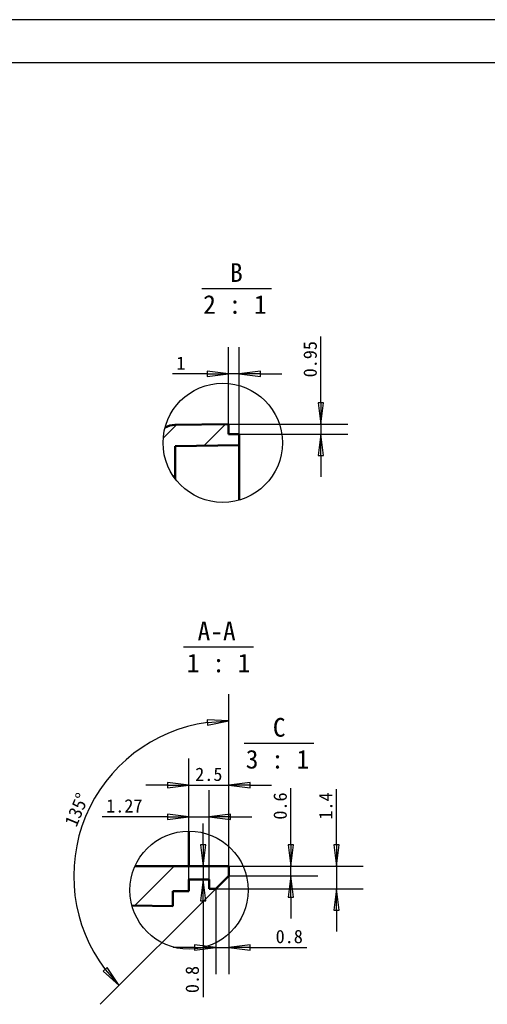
# Model space of a CAD drawing. Header units: millimetres. Extents: x 769 to 1254, y 326 to 1158.
# Tile 4 of 16: x 1038 to 1125, y 482 to 666. Entities that reach past the tile are written whole.
import ezdxf

# ---------------------------------------------------------------- set-up
doc = ezdxf.new("R2010")
doc.units = ezdxf.units.MM
doc.layers.add('1轮廓实线层', color=7, linetype='Continuous')
doc.layers.add('2细线层', color=4, linetype='Continuous')
doc.layers.add('剖面线 (ISO)', color=3, linetype='Continuous', lineweight=18, true_color=0x00ff00)
for name, color, linetype, lineweight in [('可见 (ISO)', 7, 'Continuous', 50), ('尺寸 (ISO)', 7, 'Continuous', 25), ('局部视图边界 (ISO)', 7, 'Continuous', 25), ('符号 (ISO)', 7, 'Continuous', 25)]:
    doc.layers.add(name, color=color, linetype=linetype, lineweight=lineweight)
doc.styles.add('标签文本 (ISO)', font='txt')
doc.styles.add('注释文本 (ISO)', font='txt')
doc.dimstyles.new('默认 (GB)', dxfattribs={"dimtxt": 2.5, "dimasz": 4, "dimexe": 5, "dimexo": 0, "dimgap": 0.75, "dimtad": 1, "dimtoh": 1, "dimrnd": 1e-08, "dimdsep": 46, "dimtxsty": '注释文本 (ISO)', "dimblk": 'Filled-1', "dimcen": 0.09, "dimdle": 10, "dimclrd": 256, "dimclre": 256, "dimclrt": 256, "dimaunit": 1, "dimadec": 3, "dimazin": 2, "dimtfac": 1, "dimtmove": 0, "dimatfit": 3, "dimldrblk": 'Filled-1', "dimfxl": 1, "dimtolj": 1, "dimlwd": -1, "dimlwe": -1, "dimarcsym": 0})

# ---------------------------------------------------------------- blocks, each defined once
blk = doc.blocks.new('二维转换符号1')
at = {"layer": '局部视图边界 (ISO)'}
blk.add_circle((264.71, 171.89), 11.18, dxfattribs=at)
blk = doc.blocks.new('Filled-1')
at = {"color": 0}
for p, q in [((0, 0), (-1, 0.125)), ((-1, 0.125), (-1, -0.125)), ((-1, 0), (0, 0)), ((-1, -0.125), (0, 0))]:
    blk.add_line(p, q, dxfattribs=at)
at = {"color": 0, "flags": 128}
blk.add_lwpolyline([(-1, -0.125), (0, 0), (-1, 0.125), (-1, -0.125)], dxfattribs=at)
at = {"color": 0}
blk.add_solid([(-1, -0.125), (0, 0), (-1, 0.125), (-1, -0.125)], dxfattribs=at)
blk = doc.blocks.new('*D22')
at = {"layer": 'Defpoints', "color": 0}
for p in [(1076.97, 590.41), (1078.97, 588.52), (1094.28, 588.52)]:
    blk.add_point(p, dxfattribs=at)
at = {"layer": '尺寸 (ISO)'}
for p, q in [((1094.28, 594.41), (1094.28, 606.83)), ((1076.97, 590.41), (1099.28, 590.41)), ((1094.28, 590.41), (1094.28, 588.52)), ((1078.97, 588.52), (1099.28, 588.52)), ((1094.28, 584.52), (1094.28, 580.52))]:
    blk.add_line(p, q, dxfattribs=at)
at = {"layer": '尺寸 (ISO)', "xscale": 4, "yscale": 4, "zscale": 4}
for p, rotation in [((1094.28, 590.41), 270), ((1094.28, 588.52), 90)]:
    blk.add_blockref('Filled-1', p, dxfattribs=dict(at, rotation=rotation))
at = {"layer": '尺寸 (ISO)', "insert": (1090.99, 599.16), "char_height": 2.5, "attachment_point": 1, "rotation": 90, "style": '注释文本 (ISO)'}
blk.add_mtext('\\A1;0.95', dxfattribs=at)
blk = doc.blocks.new('*D23')
at = {"layer": 'Defpoints', "color": 0}
for p in [(1076.97, 599.82), (1076.97, 590.41), (1078.97, 588.52)]:
    blk.add_point(p, dxfattribs=at)
at = {"layer": '尺寸 (ISO)'}
for p, q in [((1076.97, 590.41), (1076.97, 604.82)), ((1078.97, 588.52), (1078.97, 604.82)), ((1072.97, 599.82), (1066.43, 599.82)), ((1078.97, 599.82), (1076.97, 599.82)), ((1082.97, 599.82), (1086.97, 599.82))]:
    blk.add_line(p, q, dxfattribs=at)
at = {"layer": '尺寸 (ISO)', "xscale": 4, "yscale": 4, "zscale": 4}
blk.add_blockref('Filled-1', (1076.97, 599.82), dxfattribs=at)
at = {"layer": '尺寸 (ISO)', "xscale": 4, "yscale": 4, "zscale": 4, "rotation": 180}
blk.add_blockref('Filled-1', (1078.97, 599.82), dxfattribs=at)
at = {"layer": '尺寸 (ISO)', "insert": (1067.18, 603.07), "char_height": 2.5, "attachment_point": 1, "style": '注释文本 (ISO)'}
blk.add_mtext('\\A1;1', dxfattribs=at)
blk = doc.blocks.new('二维转换符号2')
at = {"layer": '局部视图边界 (ISO)'}
blk.add_circle((257.43, 88.52), 11.08, dxfattribs=at)
blk = doc.blocks.new('*D28')
at = {"layer": 'Defpoints', "color": 0}
for p in [(1072.87, 507.51), (1071.4, 505.06), (1072.19, 505.06)]:
    blk.add_point(p, dxfattribs=at)
at = {"layer": '尺寸 (ISO)'}
for p, q in [((1072.19, 511.51), (1072.19, 515.51)), ((1072.19, 507.51), (1072.19, 505.06)), ((1072.19, 501.06), (1072.19, 482.99))]:
    blk.add_line(p, q, dxfattribs=at)
at = {"layer": '尺寸 (ISO)', "xscale": 4, "yscale": 4, "zscale": 4}
for p, rotation in [((1072.19, 507.51), 270), ((1072.19, 505.06), 90)]:
    blk.add_blockref('Filled-1', p, dxfattribs=dict(at, rotation=rotation))
at = {"layer": '尺寸 (ISO)', "insert": (1068.89, 483.74), "char_height": 2.5, "attachment_point": 1, "rotation": 90, "style": '注释文本 (ISO)'}
blk.add_mtext('\\A1;0.8', dxfattribs=at)
blk = doc.blocks.new('*D29')
at = {"layer": 'Defpoints', "color": 0}
for p in [(1056.46, 526.24), (1076.99, 505.72), (1076.99, 505.71), (1074.59, 503.31)]:
    blk.add_point(p, dxfattribs=at)
at = {"layer": '尺寸 (ISO)'}
for p, q in [((1076.99, 505.72), (1076.99, 539.75)), ((1074.59, 503.31), (1052.92, 481.64))]:
    blk.add_line(p, q, dxfattribs=at)
blk.add_arc((1076.99, 505.71), 29.04, 97.8992, 217.1008, dxfattribs=at)
at = {"layer": '尺寸 (ISO)', "xscale": 4, "yscale": 4, "zscale": 4}
for p, rotation in [((1076.99, 534.75), 3.949576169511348), ((1056.46, 485.18), 311.0504238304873)]:
    blk.add_blockref('Filled-1', p, dxfattribs=dict(at, rotation=rotation))
at = {"layer": '尺寸 (ISO)', "insert": (1045.49, 514.1), "char_height": 2.5, "attachment_point": 1, "rotation": 67.5, "style": '注释文本 (ISO)'}
blk.add_mtext(' {\\f仿宋|b0|i0|c134|p0;135}{\\H0.9925x;%%D}', dxfattribs=at)
blk = doc.blocks.new('*D30')
at = {"layer": 'Defpoints', "color": 0}
for p in [(1076.99, 507.51), (1074.59, 503.31), (1097.2, 503.31)]:
    blk.add_point(p, dxfattribs=at)
at = {"layer": '尺寸 (ISO)'}
for p, q in [((1097.2, 511.51), (1097.2, 521.95)), ((1076.99, 507.51), (1102.2, 507.51)), ((1097.2, 507.51), (1097.2, 503.31)), ((1074.59, 503.31), (1102.2, 503.31)), ((1097.2, 499.31), (1097.2, 495.31))]:
    blk.add_line(p, q, dxfattribs=at)
at = {"layer": '尺寸 (ISO)', "xscale": 4, "yscale": 4, "zscale": 4}
for p, rotation in [((1097.2, 507.51), 270), ((1097.2, 503.31), 90)]:
    blk.add_blockref('Filled-1', p, dxfattribs=dict(at, rotation=rotation))
at = {"layer": '尺寸 (ISO)', "insert": (1093.91, 516.26), "char_height": 2.5, "attachment_point": 1, "rotation": 90, "style": '注释文本 (ISO)'}
blk.add_mtext('\\A1;1.4', dxfattribs=at)
blk = doc.blocks.new('*D31')
at = {"layer": 'Defpoints', "color": 0}
for p in [(1076.99, 507.51), (1076.99, 505.71), (1088.66, 507.51)]:
    blk.add_point(p, dxfattribs=at)
at = {"layer": '尺寸 (ISO)'}
for p, q in [((1088.66, 511.51), (1088.66, 522.14)), ((1076.99, 507.51), (1093.66, 507.51)), ((1076.99, 505.71), (1093.66, 505.71)), ((1088.66, 505.71), (1088.66, 507.51)), ((1088.66, 501.71), (1088.66, 497.71))]:
    blk.add_line(p, q, dxfattribs=at)
at = {"layer": '尺寸 (ISO)', "xscale": 4, "yscale": 4, "zscale": 4}
for p, rotation in [((1088.66, 507.51), 270), ((1088.66, 505.71), 90)]:
    blk.add_blockref('Filled-1', p, dxfattribs=dict(at, rotation=rotation))
at = {"layer": '尺寸 (ISO)', "insert": (1085.37, 516.26), "char_height": 2.5, "attachment_point": 1, "rotation": 90, "style": '注释文本 (ISO)'}
blk.add_mtext('\\A1;0.6', dxfattribs=at)
blk = doc.blocks.new('*D32')
at = {"layer": 'Defpoints', "color": 0}
for p in [(1076.99, 522.72), (1076.99, 507.51), (1069.49, 505.06)]:
    blk.add_point(p, dxfattribs=at)
at = {"layer": '尺寸 (ISO)'}
for p, q in [((1069.49, 505.06), (1069.49, 527.72)), ((1076.99, 507.51), (1076.99, 527.72)), ((1065.49, 522.72), (1061.49, 522.72)), ((1069.49, 522.72), (1076.99, 522.72)), ((1080.99, 522.72), (1084.99, 522.72))]:
    blk.add_line(p, q, dxfattribs=at)
at = {"layer": '尺寸 (ISO)', "xscale": 4, "yscale": 4, "zscale": 4}
blk.add_blockref('Filled-1', (1069.49, 522.72), dxfattribs=at)
at = {"layer": '尺寸 (ISO)', "xscale": 4, "yscale": 4, "zscale": 4, "rotation": 180}
blk.add_blockref('Filled-1', (1076.99, 522.72), dxfattribs=at)
at = {"layer": '尺寸 (ISO)', "insert": (1070.71, 526.01), "char_height": 2.5, "attachment_point": 1, "style": '注释文本 (ISO)'}
blk.add_mtext('\\A1;2.5', dxfattribs=at)
blk = doc.blocks.new('*D33')
at = {"layer": 'Defpoints', "color": 0}
for p in [(1073.31, 516.79), (1069.49, 505.06), (1073.31, 505.06)]:
    blk.add_point(p, dxfattribs=at)
at = {"layer": '尺寸 (ISO)'}
for p, q in [((1069.49, 505.06), (1069.49, 521.79)), ((1073.31, 505.06), (1073.31, 521.79)), ((1065.49, 516.79), (1053.28, 516.79)), ((1069.49, 516.79), (1073.31, 516.79)), ((1077.31, 516.79), (1081.31, 516.79))]:
    blk.add_line(p, q, dxfattribs=at)
at = {"layer": '尺寸 (ISO)', "xscale": 4, "yscale": 4, "zscale": 4}
blk.add_blockref('Filled-1', (1069.49, 516.79), dxfattribs=at)
at = {"layer": '尺寸 (ISO)', "xscale": 4, "yscale": 4, "zscale": 4, "rotation": 180}
blk.add_blockref('Filled-1', (1073.31, 516.79), dxfattribs=at)
at = {"layer": '尺寸 (ISO)', "insert": (1054.03, 520.09), "char_height": 2.5, "attachment_point": 1, "style": '注释文本 (ISO)'}
blk.add_mtext('\\A1;1.27', dxfattribs=at)
blk = doc.blocks.new('*D34')
at = {"layer": 'Defpoints', "color": 0}
for p in [(1076.99, 505.71), (1074.59, 503.31), (1076.99, 492.31)]:
    blk.add_point(p, dxfattribs=at)
at = {"layer": '尺寸 (ISO)'}
for p, q in [((1076.99, 505.71), (1076.99, 487.31)), ((1074.59, 503.31), (1074.59, 487.31)), ((1070.59, 492.31), (1066.59, 492.31)), ((1074.59, 492.31), (1076.99, 492.31)), ((1080.99, 492.31), (1091.63, 492.31))]:
    blk.add_line(p, q, dxfattribs=at)
at = {"layer": '尺寸 (ISO)', "xscale": 4, "yscale": 4, "zscale": 4}
blk.add_blockref('Filled-1', (1074.59, 492.31), dxfattribs=at)
at = {"layer": '尺寸 (ISO)', "xscale": 4, "yscale": 4, "zscale": 4, "rotation": 180}
blk.add_blockref('Filled-1', (1076.99, 492.31), dxfattribs=at)
at = {"layer": '尺寸 (ISO)', "insert": (1085.78, 495.6), "char_height": 2.5, "attachment_point": 1, "style": '注释文本 (ISO)'}
blk.add_mtext('\\A1;0.8', dxfattribs=at)

msp = doc.modelspace()

# ---------------------------------------------------------------- hatches: boundary and pattern name
at = {"layer": '剖面线 (ISO)'}
h = msp.add_hatch(dxfattribs=at)
h.set_pattern_fill('ANSI31', color=256, scale=50.8, style=0)
h.set_pattern_definition([(45, (811.165, 415), (-4.49013, 4.49013), [])])
edge = h.paths.add_edge_path()
edge.add_ellipse((1075.8797, 586.8903), major_axis=(-6.7456, 8.9094), ratio=1, start_angle=37.960414, end_angle=90)
edge.add_line((1066.9703, 580.1447), (1066.9703, 586.2398))
edge.add_line((1066.9703, 586.2398), (1078.9703, 586.4493))
edge.add_line((1078.9703, 586.4493), (1078.9703, 588.5197))
edge.add_line((1078.9703, 588.5197), (1076.9703, 588.5197))
edge.add_line((1076.9703, 588.5197), (1076.9703, 590.415))
edge.add_line((1076.9703, 590.415), (1066.9005, 590.2392))
edge.add_ellipse((1066.9703, 586.2398), major_axis=(-3.9994, -0.0698), ratio=1, start_angle=270, end_angle=297.187112)
h = msp.add_hatch(dxfattribs=at)
h.set_pattern_fill('ANSI31', color=256, scale=76.2, style=0)
h.set_pattern_definition([(45, (812.1205, 414.522), (-6.7352, 6.7352), [])])
edge = h.paths.add_edge_path()
edge.add_ellipse((1069.5555, 503.0472), major_axis=(-2.9026, 10.6921), ratio=1, start_angle=51.049615, end_angle=90)
edge.add_line((1058.8634, 500.1445), (1066.4919, 500.0114))
edge.add_line((1066.4919, 500.0114), (1066.4919, 502.8543))
edge.add_line((1066.4919, 502.8543), (1069.4919, 502.8543))
edge.add_line((1069.4919, 502.8543), (1069.4919, 505.0599))
edge.add_line((1069.4919, 505.0599), (1073.3065, 505.0599))
edge.add_line((1073.3065, 505.0599), (1073.3065, 503.3114))
edge.add_line((1073.3065, 503.3114), (1074.5919, 503.3114))
edge.add_line((1074.5919, 503.3114), (1076.9919, 505.7114))
edge.add_line((1076.9919, 505.7114), (1076.9919, 507.5114))
edge.add_line((1076.9919, 507.5114), (1059.4156, 507.5114))

# ---------------------------------------------------------------- linework, layer by layer
at = {"layer": '1轮廓实线层'}
msp.add_line((1242.04, 658.1), (809.5, 658.1), dxfattribs=at)
at = {"layer": '2细线层'}
msp.add_line((1250.14, 666.2), (769, 666.2), dxfattribs=at)
at = {"layer": '可见 (ISO)'}
for p, q in [((1076.9703, 590.415), (1066.9005, 590.2392)), ((1076.9703, 588.5197), (1076.9703, 590.415)), ((1078.9703, 588.5197), (1076.9703, 588.5197)), ((1078.9703, 586.4493), (1078.9703, 588.5197)), ((1066.9703, 586.2398), (1078.9703, 586.4493)), ((1066.9703, 580.1447), (1066.9703, 586.2398)), ((1078.9703, 580.4502), (1078.9703, 586.4493)), ((1078.9703, 580.4502), (1078.9703, 576.1512)), ((1069.4919, 507.5114), (1069.4919, 514.1261)), ((1076.9919, 507.5114), (1059.4156, 507.5114)), ((1074.5919, 503.3114), (1076.9919, 505.7114)), ((1076.9919, 505.7114), (1076.9919, 507.5114)), ((1069.4919, 502.8543), (1069.4919, 505.0599)), ((1069.4919, 505.0599), (1073.3065, 505.0599)), ((1073.3065, 505.0599), (1073.3065, 503.3114)), ((1066.4919, 500.0114), (1066.4919, 502.8543)), ((1066.4919, 502.8543), (1069.4919, 502.8543)), ((1073.3065, 503.3114), (1074.5919, 503.3114)), ((1058.8634, 500.1445), (1066.4919, 500.0114))]:
    msp.add_line(p, q, dxfattribs=at)
msp.add_arc((1066.9703, 586.2398), 4, 91, 118.187112, dxfattribs=at)
at = {"layer": '符号 (ISO)'}
for p, q in [((1071.936, 615.8393), (1085.0355, 615.8393)), ((1068.5067, 548.6418), (1081.6061, 548.6418)), ((1079.8646, 530.5758), (1092.964, 530.5758))]:
    msp.add_line(p, q, dxfattribs=at)

# ---------------------------------------------------------------- block references
for name, p in [('二维转换符号1', (811.1651, 415)), ('二维转换符号2', (812.1205, 414.5223))]:
    msp.add_blockref(name, p)

# ---------------------------------------------------------------- texts
at = {"layer": '符号 (ISO)', "char_height": 3.5, "attachment_point": 7, "style": '标签文本 (ISO)'}
for s, insert in [('B', (1077.243, 617.045)), ('2 : 1', (1072.2048, 611.0108)), ('A-A', (1071.1489, 549.8475)), ('1 : 1', (1069.1339, 543.8133)), ('C', (1085.2611, 531.7508)), ('3 : 1', (1080.1782, 525.778))]:
    msp.add_mtext(s, dxfattribs=dict(at, insert=insert))

# ---------------------------------------------------------------- dimensions: what is measured, and where the dimension line sits
at = {"layer": '尺寸 (ISO)'}
for base, p1, p2, angle, override, picture, middle in [((1094.2816, 588.5197), (1076.9703, 590.415), (1078.9703, 588.5197), 90, {"dimgap": 0.75, "dimtoh": 0, "dimdec": 2, "dimlfac": 0.5, "dimtol": 0, "dimlim": 0, "dimtp": 0, "dimtm": 0, "dimtdec": 2, "dimtofl": 1, "dimatfit": 1}, '*D22', (1094.2816, 602.6221)), ((1076.9919, 522.7205), (1069.4919, 505.0599), (1076.9919, 507.5114), 180, {"dimgap": 0.75, "dimtoh": 0, "dimdec": 2, "dimlfac": 0.333333, "dimtol": 0, "dimlim": 0, "dimtp": 0, "dimtm": 0, "dimtdec": 2, "dimtofl": 1, "dimatfit": 1}, '*D32', (1073.2419, 522.7205)), ((1073.3065, 516.7922), (1069.4919, 505.0599), (1073.3065, 505.0599), 180, {"dimgap": 0.75, "dimtoh": 0, "dimdec": 2, "dimlfac": 0.333333, "dimtol": 0, "dimlim": 0, "dimtp": 0, "dimtm": 0, "dimtdec": 2, "dimtofl": 1, "dimatfit": 1}, '*D33', (1057.3776, 516.7922)), ((1097.2037, 503.3114), (1076.9919, 507.5114), (1074.5919, 503.3114), 90, {"dimgap": 0.75, "dimtoh": 0, "dimdec": 2, "dimlfac": 0.333333, "dimtol": 0, "dimlim": 0, "dimtp": 0, "dimtm": 0, "dimtdec": 2, "dimtofl": 1, "dimatfit": 1}, '*D30', (1097.2037, 518.7328)), ((1088.6611, 507.5114), (1076.9919, 505.7114), (1076.9919, 507.5114), 90, {"dimgap": 0.75, "dimtoh": 0, "dimdec": 2, "dimlfac": 0.333333, "dimtol": 0, "dimlim": 0, "dimtp": 0, "dimtm": 0, "dimtdec": 2, "dimtofl": 1, "dimatfit": 1}, '*D31', (1088.6611, 518.8257)), ((1076.9919, 492.3068), (1074.5919, 503.3114), (1076.9919, 505.7114), 180, {"dimgap": 0.75, "dimtoh": 0, "dimdec": 2, "dimlfac": 0.333333, "dimtol": 0, "dimlim": 0, "dimtp": 0, "dimtm": 0, "dimtdec": 2, "dimtofl": 1, "dimatfit": 1}, '*D34', (1088.3276, 492.3068))]:
    dim = msp.add_linear_dim(base=base, p1=p1, p2=p2, angle=angle, dimstyle='默认 (GB)', override=override, dxfattribs=at)
    dim.commit()
    dim.dimension.update_dxf_attribs({"geometry": picture, "text_midpoint": middle, "dimtype": 160})
dim = msp.add_linear_dim(base=(1076.9703, 599.8178), p1=(1078.9703, 588.5197), p2=(1076.9703, 590.415), dimstyle='默认 (GB)', override={"dimgap": 0.75, "dimtoh": 0, "dimdec": 2, "dimlfac": 0.5, "dimtol": 0, "dimlim": 0, "dimtp": 0, "dimtm": 0, "dimtdec": 2, "dimtofl": 1, "dimatfit": 1}, dxfattribs=at)
dim.commit()
dim.dimension.update_dxf_attribs({"geometry": '*D23', "text_midpoint": (1067.6988, 599.8178), "dimtype": 160})
dim = msp.add_angular_dim_3p(base=(1056.4599, 526.2434), center=(1076.9919, 505.7114), p1=(1076.9919, 505.7214), p2=(1074.5919, 503.3114), text=' {\\f仿宋|b0|i0|c134|p0;135}{\\H0.9925x;%%D}', dimstyle='默认 (GB)', override={"dimgap": 0.75, "dimtad": 1, "dimjust": 0, "dimtoh": 0, "dimlfac": 1, "dimpost": '<>', "dimse1": 0, "dimse2": 0, "dimsd1": 0, "dimsd2": 0, "dimadec": 3, "dimtol": 0, "dimlim": 0, "dimtp": 0, "dimtm": 0, "dimtdec": 2, "dimtofl": 1}, dxfattribs=at)
dim.commit()
dim.dimension.update_dxf_attribs({"geometry": '*D29', "text_midpoint": (1048.3046, 517.5941)})
dim = msp.add_linear_dim(base=(1072.1855, 505.0599), p1=(1072.8724, 507.5114), p2=(1071.3992, 505.0599), angle=90, text='0.8', dimstyle='默认 (GB)', override={"dimgap": 0.75, "dimtad": 1, "dimtoh": 0, "dimdec": 2, "dimlfac": 0.333333, "dimpost": '<>', "dimse1": 1, "dimse2": 1, "dimsd1": 0, "dimsd2": 0, "dimtol": 0, "dimlim": 0, "dimtp": 0, "dimtm": 0, "dimtdec": 2, "dimtofl": 1, "dimatfit": 1}, dxfattribs=at)
dim.commit()
dim.dimension.update_dxf_attribs({"geometry": '*D28', "text_midpoint": (1072.1855, 486.287), "dimtype": 160})

doc.saveas('drawing.dxf')
